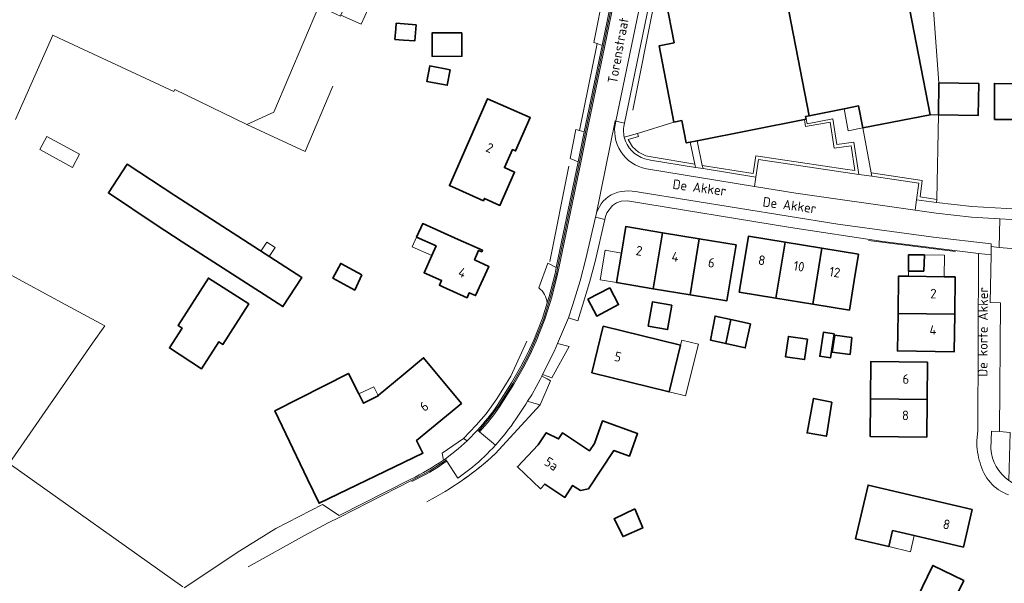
# Model space of a CAD drawing. Header units: metres. Extents: x 178952 to 185583, y 415201 to 419317.
# Tile 55 of 165: x 182024 to 182209, y 416760 to 416866. Entities that reach past the tile are written whole.
import ezdxf
from ezdxf.enums import TextEntityAlignment as Align

# ---------------------------------------------------------------- set-up
doc = ezdxf.new("R2010")
doc.units = ezdxf.units.M
for name, color, linetype, lineweight in [('B-XX-GR-BEPLANTING_CULTUUR_VASTE PLANTENVAK-GV', 253, 'Continuous', 18), ('B-XX-GR-HAAG-G', 253, 'GR-HAAG1', 13), ('B-XX-GR-HAAG-GV', 253, 'Continuous', 13), ('B-XX-IE-TERREINAFSCHEIDING_KUNSTMATIG_HEKWERK-G', 253, 'IE-TERREINAFSCHEIDING-KUNSTMATIG', 18), ('B-XX-IE-TERREINAFSCHEIDING_KUNSTMATIG_MUUR-G', 253, 'IE-TERREINAFSCHEIDING-KUNSTMATIG-DICHT', 18), ('B-XX-OG-BEBOUWING-GV', 252, 'Continuous', 35), ('B-XX-OG-BEBOUWING-T18', 252, 'Continuous', 18), ('B-XX-OG-BEBOUWING_OVERBOUWING-GV', 252, 'Continuous', 18), ('B-XX-OG-BEBOUWING_SCHUUR-GV', 252, 'Continuous', 35), ('B-XX-OG-TERREIN_CULTUURSCHEIDING-GV', 253, 'Continuous', 18), ('B-XX-OG-TERREIN_ERF-GV', 253, 'Continuous', 18), ('B-XX-OG-TERREIN_ONBEGROEID-GV', 253, 'Continuous', 18), ('B-XX-OG-TOPOGRAFIE-T18', 253, 'Continuous', 18), ('B-XX-VH-GOOT-G', 253, 'Continuous', 18), ('B-XX-VH-VERHARDING_ASFALT-GV', 251, 'Continuous', 18), ('B-XX-VH-VERHARDING_BEDRIJFSVLOERPLAAT-GV', 251, 'Continuous', 18), ('B-XX-VH-VERHARDING_BETONSTRAATSTEEN-GV', 251, 'Continuous', 18), ('B-XX-VH-VERHARDING_STRAATBAKSTEEN-GV', 251, 'Continuous', 18), ('B-XX-VH-VERHARDING_TEGEL-GV', 251, 'Continuous', 18)]:
    doc.layers.add(name, color=color, linetype=linetype, lineweight=lineweight)
doc.styles.add('NLCS-ISO-M-T18', font='NLCS-ISO.ttf', dxfattribs={"height": 1.8})
doc.linetypes.add('GR-HAAG1', pattern='A,6,[176,NLCS.SHX,S=0.125,R=0,X=0,Y=0],-2', length=8)
doc.linetypes.add('IE-TERREINAFSCHEIDING-KUNSTMATIG', pattern='A,4,[82,NLCS.SHX,S=0.75,R=90,X=0,Y=0],4,-2', length=10)
doc.linetypes.add('IE-TERREINAFSCHEIDING-KUNSTMATIG-DICHT', pattern='A,8,-1,[82,NLCS.SHX,S=0.75,R=90,X=0,Y=0],-1', length=10)

msp = doc.modelspace()

# ---------------------------------------------------------------- linework, layer by layer
at = {"layer": 'B-XX-GR-BEPLANTING_CULTUUR_VASTE PLANTENVAK-GV'}
msp.add_lwpolyline([(182210.65, 416822.861), (182208.399, 416823.09), (182206.9, 416823.242), (182206.872, 416821.667), (182206.71, 416812.722), (182208.66, 416812.661), (182208.47, 416788.572), (182210.47, 416788.323), (182210.199, 416779.365), (182210.92, 416778.908), (182210.913, 416780.091), (182211.261, 416817.408)], dxfattribs=at)
at = {"layer": 'B-XX-GR-HAAG-G', "ltscale": 0.2, "flags": 128}
for points in [[(182067.096, 416846.174), (182078.028, 416841.086), (182083.27, 416853.323)], [(182119.685, 416805.503), (182116.712, 416798.952), (182114.044, 416794.647), (182112.025, 416791.847), (182110.193, 416789.741), (182107.805, 416787.22)]]:
    msp.add_lwpolyline(points, dxfattribs=at)
at = {"layer": 'B-XX-GR-HAAG-GV'}
for points in [[(182162.716, 416840.26), (182162.18, 416836.949), (182152.648, 416838.465), (182152.777, 416837.867), (182162.677, 416836.263), (182163.214, 416839.58), (182182.04, 416836.786), (182181.099, 416842.827), (182177.921, 416842.373), (182177.178, 416847.202), (182172.308, 416846.294), (182172.138, 416847.123), (182171.816, 416847.06), (182172.019, 416845.798), (182176.664, 416846.601), (182177.418, 416841.695), (182180.598, 416842.149), (182181.322, 416837.499), (182179.487, 416837.771)], [(182184.346, 416837.05), (182184.458, 416836.427), (182193.283, 416835.117), (182192.878, 416832.038), (182196.623, 416831.502), (182196.708, 416832.096), (182193.55, 416832.548), (182193.955, 416835.624)]]:
    msp.add_lwpolyline(points, close=True, dxfattribs=at)
for points in [[(182143.052, 416840.05), (182142.063, 416840.285), (182140.654, 416840.934), (182139.534, 416841.958), (182138.742, 416843.335), (182140.631, 416843.88), (182140.464, 416844.456), (182137.996, 416843.744)], [(182141.866, 416839.715), (182142.933, 416839.461), (182151.368, 416838.095), (182151.24, 416838.696), (182143.052, 416840.05)]]:
    msp.add_lwpolyline(points, dxfattribs=at)
msp.add_lwpolyline([(182137.996, 416843.744, 0.2700343), (182141.866, 416839.715)], format="xyb", dxfattribs=at)
at = {"layer": 'B-XX-IE-TERREINAFSCHEIDING_KUNSTMATIG_HEKWERK-G', "ltscale": 0.1, "flags": 128}
for points in [[(182139.572, 416848.811), (182143.611, 416868.931), (182145.381, 416877.378), (182146.103, 416879.778), (182146.719, 416880.38), (182148.037, 416881.879), (182149.154, 416883.029), (182151.474, 416883.96), (182157.802, 416884.284), (182165.784, 416885.337)], [(182127.583, 416838.342), (182124.022, 416820.457)], [(182200.217, 416822.293), (182183.842, 416824.359)]]:
    msp.add_lwpolyline(points, dxfattribs=at)
at = {"layer": 'B-XX-IE-TERREINAFSCHEIDING_KUNSTMATIG_MUUR-G', "ltscale": 0.2, "flags": 128}
msp.add_lwpolyline([(182100.885, 416775.362, 0.0677494), (182113.753, 416784.37)], format="xyb", dxfattribs=at)
at = {"layer": 'B-XX-OG-BEBOUWING-GV'}
for points in [[(182189.45, 416878.921), (182177.05, 416876.56), (182177.291, 416875.293), (182168.236, 416873.535), (182168.121, 416874.024), (182167.662, 416873.931), (182172.718, 416847.781), (182179.257, 416849.084), (182182.003, 416849.631), (182182.821, 416845.535), (182195.433, 416847.979)], [(182167.662, 416873.931), (182145.765, 416869.507), (182147.343, 416861.482), (182144.513, 416860.894), (182147.328, 416846.602), (182148.789, 416846.896), (182149.637, 416842.705), (182150.356, 416842.846), (182151.657, 416843.102), (182171.816, 416847.06), (182172.138, 416847.123), (182172.045, 416847.647), (182172.718, 416847.781)], [(182107.465, 416863.347), (182101.883, 416863.319), (182101.905, 416858.931), (182107.487, 416858.959)], [(182204.556, 416853.864), (182197.061, 416853.946), (182196.996, 416847.95), (182204.483, 416847.865)], [(182223.339, 416844.365), (182223.524, 416851.367), (182223.552, 416851.366), (182223.589, 416853.617), (182217.321, 416853.749), (182207.517, 416853.847), (182207.523, 416847.103), (182211.696, 416847.059), (182211.743, 416851.557), (182217.273, 416851.499), (182219.555, 416851.451), (182219.407, 416844.442), (182216.988, 416844.489), (182216.93, 416841.511), (182216.83, 416836.511), (182223.218, 416836.386)], [(182117.001, 416841.467), (182117.592, 416841.206), (182120.341, 416847.435), (182115.766, 416849.453), (182112.329, 416850.969), (182105.142, 416834.675), (182106.957, 416833.874), (182111.532, 416831.855), (182111.713, 416832.267), (182114.641, 416830.975), (182117.394, 416837.214), (182115.494, 416838.052)], [(182058.512, 416829.612), (182053.583, 416832.816), (182044.61, 416838.676), (182041.11, 416833.315), (182050.044, 416827.323), (182054.964, 416824.154), (182073.88, 416811.97), (182077.411, 416817.452)], [(182109.831, 416820.739), (182110.632, 416822.534), (182111.23, 416822.267), (182111.355, 416822.548), (182106.789, 416824.585), (182100.126, 416827.566), (182098.983, 416825.01), (182102.635, 416823.378), (182101.821, 416821.556), (182100.383, 416818.339), (182103.67, 416816.87), (182103.27, 416815.975), (182103.911, 416815.688), (182108.477, 416813.651), (182108.884, 416814.562), (182110.079, 416814.03), (182112.533, 416819.533)], [(182145.183, 416825.839), (182138.28, 416826.982), (182137.455, 416822.005), (182136.54, 416816.482), (182143.443, 416815.338)], [(182152.086, 416824.695), (182145.183, 416825.839), (182143.443, 416815.338), (182150.346, 416814.194)], [(182158.99, 416823.552), (182152.086, 416824.695), (182150.346, 416814.194), (182157.24, 416813.052)], [(182168.19, 416824.064), (182161.29, 416825.19), (182160.49, 416820.261), (182159.579, 416814.702), (182166.478, 416813.572)], [(182175.089, 416822.938), (182168.19, 416824.064), (182166.478, 416813.572), (182173.377, 416812.442)], [(182181.99, 416821.812), (182175.089, 416822.938), (182173.377, 416812.442), (182180.279, 416811.311), (182181.19, 416816.87)], [(182067.468, 416812.473), (182059.895, 416817.327), (182054.199, 416808.441), (182054.956, 416807.956), (182052.561, 416804.22), (182058.614, 416800.328), (182061.85, 416805.377), (182062.608, 416804.891)], [(182200.15, 416817.561), (182198.077, 416817.59), (182191.355, 416817.686), (182189.5, 416817.712), (182189.4, 416810.681), (182200.05, 416810.53)], [(182200.05, 416810.53), (182189.4, 416810.681), (182189.3, 416803.652), (182199.95, 416803.501)], [(182148.57, 416804.731), (182148.563, 416804.733), (182134.05, 416808.301), (182131.9, 416799.561), (182146.41, 416795.981)], [(182107.39, 416793.772), (182100.31, 416802.38), (182096.45, 416799.202), (182091.741, 416795.325), (182091.791, 416795.227), (182089.028, 416793.843), (182088.143, 416795.579), (182086.166, 416799.455), (182072.331, 416792.4), (182078.49, 416779.592), (182080.66, 416775.09), (182100.18, 416784.482), (182098.97, 416786.841)], [(182194.96, 416801.582), (182184.31, 416801.702), (182184.23, 416794.657), (182194.88, 416794.536)], [(182194.88, 416794.536), (182184.23, 416794.657), (182184.15, 416787.612), (182194.8, 416787.49)], [(182136.056, 416784.967), (182138.949, 416783.918), (182140.484, 416788.142), (182133.898, 416790.539), (182132.373, 416786.292), (182131.452, 416784.917), (182126.385, 416788.282), (182125.641, 416787.144), (182123.333, 416788.316), (182121.835, 416786.067), (182117.915, 416781.913), (182122.225, 416777.801), (182123.047, 416778.689), (182126.802, 416776.172), (182128.28, 416778.432), (182129.748, 416777.461), (182131.263, 416777.768)], [(182203.32, 416773.931), (182183.78, 416778.472), (182181.435, 416768.383), (182187.67, 416766.934), (182188.372, 416769.955), (182192.463, 416769.004), (182201.69, 416766.86)], [(182201.781, 416760.577), (182195.96, 416763.404), (182191.071, 416753.339), (182196.892, 416750.512)]]:
    msp.add_lwpolyline(points, close=True, dxfattribs=at)
at = {"layer": 'B-XX-OG-BEBOUWING_OVERBOUWING-GV'}
for points in [[(182091.314, 416871.012), (182087.526, 416872.729), (182084.786, 416866.684), (182088.575, 416864.967)], [(182182.003, 416849.631), (182179.257, 416849.084), (182180.062, 416844.984), (182182.821, 416845.535)], [(182029.562, 416843.888), (182028.225, 416841.429), (182034.34, 416838.104), (182035.677, 416840.563)], [(182102.635, 416823.378), (182098.983, 416825.01), (182098.169, 416823.189), (182101.821, 416821.556)], [(182071.326, 416821.368), (182072.412, 416823.056), (182070.832, 416824.073), (182069.745, 416822.384)], [(182137.455, 416822.005), (182134.374, 416822.556), (182133.471, 416816.991), (182136.54, 416816.482)], [(182198.134, 416821.613), (182194.386, 416821.666), (182194.227, 416818.652), (182191.355, 416818.651), (182191.355, 416817.686), (182198.077, 416817.59)], [(182151.906, 416804.927), (182148.799, 416805.692), (182148.563, 416804.733), (182146.41, 416795.981), (182149.517, 416795.217)], [(182091.741, 416795.325), (182090.932, 416796.945), (182088.143, 416795.579), (182089.028, 416793.843), (182091.791, 416795.227)], [(182192.463, 416769.004), (182188.372, 416769.955), (182187.67, 416766.934), (182191.761, 416765.983)]]:
    msp.add_lwpolyline(points, close=True, dxfattribs=at)
at = {"layer": 'B-XX-OG-BEBOUWING_SCHUUR-GV'}
for points in [[(182098.885, 416864.861), (182095.16, 416865.155), (182095.078, 416864.12), (182094.92, 416862.119), (182096.532, 416861.992), (182098.645, 416861.825)], [(182105.302, 416856.421), (182101.442, 416857.156), (182100.886, 416854.235), (182104.746, 416853.5)], [(182194.386, 416821.666), (182191.354, 416821.665), (182191.355, 416818.651), (182194.227, 416818.652)], [(182088.721, 416817.932), (182084.741, 416820.096), (182083.229, 416817.316), (182087.356, 416815.071)], [(182135.255, 416815.51), (182131.164, 416813.354), (182132.819, 416810.212), (182136.911, 416812.368)], [(182146.932, 416812.236), (182143.316, 416812.876), (182142.508, 416808.308), (182146.123, 416807.668)], [(182158.031, 416809.534), (182155.035, 416810.186), (182154.189, 416805.651), (182157.049, 416805.029)], [(182161.677, 416808.741), (182158.031, 416809.534), (182157.049, 416805.029), (182160.695, 416804.236)], [(182172.423, 416805.852), (182168.814, 416806.391), (182168.243, 416802.565), (182171.852, 416802.027)], [(182177.391, 416806.897), (182175.414, 416807.2), (182174.715, 416802.649), (182176.692, 416802.346)], [(182180.756, 416806.188), (182177.531, 416806.649), (182177.044, 416803.423), (182180.398, 416803.014)], [(182176.997, 416794.068), (182173.534, 416794.759), (182172.316, 416788.288), (182175.948, 416787.656)], [(182140, 416774.019), (182136.063, 416772.143), (182137.759, 416768.814), (182141.454, 416770.448)]]:
    msp.add_lwpolyline(points, close=True, dxfattribs=at)
at = {"layer": 'B-XX-OG-TERREIN_CULTUURSCHEIDING-GV'}
for points in [[(182023.684, 416847.08), (182030.656, 416862.936), (182032.792, 416861.939), (182053.401, 416852.326), (182053.591, 416852.741), (182067.096, 416846.174), (182072.183, 416848.483), (182080.615, 416868.345), (182059.436, 416877.751), (182057.478, 416878.588), (182056.894, 416878.802), (182056.745, 416878.457), (182053.693, 416879.78), (182053.833, 416880.104), (182053.867, 416880.182), (182044.974, 416884.236), (182029.676, 416890.917), (181989.544, 416908.446)], [(182055.088, 416759.394), (182022.488, 416782.557), (182038.138, 416805.115), (182040.403, 416808.38), (182032.287, 416812.762), (182013.355, 416822.983)], [(182117.257, 416788.195), (182122.166, 416793.553), (182121.024, 416793.87), (182119.824, 416794.203), (182119.495, 416793.699), (182117.628, 416790.839)], [(182113.753, 416784.37), (182117.257, 416788.195)], [(182210.47, 416788.323), (182208.47, 416788.572), (182206.94, 416788.598), (182206.837, 416785.294)], [(182109.489, 416781.839), (182106.739, 416779.772)]]:
    msp.add_lwpolyline(points, dxfattribs=at)
for points in [[(182133.824, 416860.993), (182132.91, 416861.327), (182129.551, 416845.041), (182130.478, 416844.771)], [(182148.789, 416846.896), (182147.328, 416846.602), (182140.464, 416844.456), (182140.631, 416843.88), (182138.742, 416843.335), (182139.534, 416841.958), (182140.654, 416840.934), (182142.063, 416840.285), (182143.052, 416840.05), (182151.24, 416838.696), (182150.356, 416842.846), (182149.637, 416842.705)], [(182180.598, 416842.149), (182177.418, 416841.695), (182176.664, 416846.601), (182172.019, 416845.798), (182171.816, 416847.06), (182151.657, 416843.102), (182152.648, 416838.465), (182162.18, 416836.949), (182162.716, 416840.26), (182179.487, 416837.771), (182181.322, 416837.499)], [(182196.996, 416847.95), (182195.433, 416847.979), (182182.821, 416845.535), (182184.346, 416837.05), (182193.955, 416835.624), (182193.55, 416832.548), (182196.708, 416832.096)]]:
    msp.add_lwpolyline(points, close=True, dxfattribs=at)
for points in [[(182117.628, 416790.839, -0.0351464), (182113.789, 416785.972)], [(182113.789, 416785.972, -0.0337943), (182109.489, 416781.839)], [(182106.595, 416778.725, 0.0392836), (182113.753, 416784.37)], [(182206.837, 416785.294, 0.2220157), (182210.199, 416779.365)]]:
    msp.add_lwpolyline(points, format="xyb", dxfattribs=at)
at = {"layer": 'B-XX-OG-TERREIN_ERF-GV'}
for points in [[(182132.191, 416888.441), (182097.157, 416903.9), (182093.67, 416896.431), (182091.66, 416891.86), (182090.781, 416889.85), (182090.58, 416889.938), (182088.789, 416885.846), (182087.542, 416883.628), (182091.627, 416881.777), (182087.526, 416872.729), (182084.786, 416866.684), (182084.7, 416866.494), (182080.615, 416868.345), (182072.183, 416848.483), (182067.096, 416846.174), (182053.591, 416852.741), (182053.401, 416852.326), (182032.792, 416861.939), (182030.656, 416862.936), (182023.684, 416847.08)], [(182186.516, 416890.463), (182190.18, 416888.162), (182203.27, 416890.911), (182204.3, 416886.021), (182205.121, 416882.113), (182200.277, 416881.095), (182202.467, 416870.666), (182195.956, 416869.299), (182197.061, 416853.946), (182204.556, 416853.864), (182204.483, 416847.865), (182196.996, 416847.95), (182196.708, 416832.096), (182196.623, 416831.502), (182203.29, 416830.752), (182212.06, 416830.281), (182235.55, 416829.861), (182240.77, 416829.89), (182245.43, 416830.09), (182251.75, 416830.632), (182257.03, 416831.272), (182260.419, 416831.842)], [(182129.318, 416839.144), (182127.836, 416839.77), (182128.891, 416845.234), (182129.551, 416845.041), (182132.91, 416861.327), (182132.297, 416861.551), (182134.223, 416871.358), (182134.927, 416871.103), (182135.841, 416870.77), (182136.14, 416872.222), (182135.35, 416872.322), (182135.72, 416880.772), (182135.59, 416882.781), (182135.1, 416884.731)], [(182137.996, 416843.744), (182140.464, 416844.456), (182147.328, 416846.602), (182144.513, 416860.894), (182147.343, 416861.482), (182145.765, 416869.507), (182167.662, 416873.931), (182168.121, 416874.024), (182168.236, 416873.535), (182177.291, 416875.293), (182177.05, 416876.56), (182189.45, 416878.921), (182195.433, 416847.979), (182196.996, 416847.95), (182197.061, 416853.946), (182195.956, 416869.299), (182193.764, 416879.738), (182192.029, 416879.373), (182191.21, 416883.272)], [(182144.57, 416877.891), (182138.012, 416846.418)], [(182211.696, 416847.059), (182207.523, 416847.103), (182207.517, 416853.847), (182217.321, 416853.749)], [(182121.947, 416815.481), (182123.631, 416820.146), (182125.228, 416819.317), (182129.318, 416839.144)], [(182204.173, 416786.837), (182204.39, 416788.64), (182204.52, 416821.951), (182186.53, 416824.221), (182169.23, 416826.802), (182138.6, 416831.821), (182137.42, 416831.77), (182136.5, 416831.45), (182135.76, 416830.92), (182134.74, 416829.602), (182134.48, 416828.901), (182134.352, 416828.339), (182132.55, 416820.432), (182131.46, 416816.482), (182129.24, 416809.302), (182127.5, 416809.89), (182125.457, 416805.074), (182127.65, 416804.476), (182124.378, 416798.588), (182123.671, 416798.859), (182122.66, 416799.247), (182122.489, 416798.905), (182123.481, 416798.396), (182124.143, 416798.056), (182122.166, 416793.553), (182117.257, 416788.195), (182113.753, 416784.37)], [(182013.355, 416822.983), (182032.287, 416812.762), (182040.403, 416808.38), (182038.138, 416805.115), (182022.488, 416782.557), (182055.088, 416759.394)], [(182114.148, 416793.439), (182116.83, 416797.681), (182118.58, 416800.71), (182119.81, 416803.101), (182120.98, 416805.681), (182122.62, 416809.78), (182123.526, 416812.696)], [(182104.03, 416783.184), (182103.811, 416784.507), (182107.805, 416787.22), (182108.482, 416786.821), (182110.412, 416788.781)], [(182055.353, 416759.206), (182065.775, 416766.162), (182072.555, 416770.345), (182081.31, 416774.823), (182084.433, 416772.758), (182097.89, 416779.612)]]:
    msp.add_lwpolyline(points, dxfattribs=at)
for points in [[(182107.465, 416863.347), (182107.487, 416858.959), (182101.905, 416858.931), (182101.883, 416863.319)], [(182117.001, 416841.467), (182115.494, 416838.052), (182117.394, 416837.214), (182114.641, 416830.975), (182111.713, 416832.267), (182111.532, 416831.855), (182106.957, 416833.874), (182105.142, 416834.675), (182112.329, 416850.969), (182115.766, 416849.453), (182120.341, 416847.435), (182117.592, 416841.206)], [(182058.512, 416829.612), (182077.411, 416817.452), (182073.88, 416811.97), (182054.964, 416824.154), (182050.044, 416827.323), (182041.11, 416833.315), (182044.61, 416838.676), (182053.583, 416832.816)], [(182109.831, 416820.739), (182112.533, 416819.533), (182110.079, 416814.03), (182108.884, 416814.562), (182108.477, 416813.651), (182103.911, 416815.688), (182103.27, 416815.975), (182103.67, 416816.87), (182100.383, 416818.339), (182101.821, 416821.556), (182102.635, 416823.378), (182098.983, 416825.01), (182100.126, 416827.566), (182106.789, 416824.585), (182111.355, 416822.548), (182111.23, 416822.267), (182110.632, 416822.534)], [(182136.54, 416816.482), (182137.455, 416822.005), (182138.28, 416826.982), (182145.183, 416825.839), (182152.086, 416824.695), (182158.99, 416823.552), (182157.24, 416813.052), (182150.346, 416814.194), (182143.443, 416815.338)], [(182166.478, 416813.572), (182159.579, 416814.702), (182160.49, 416820.261), (182161.29, 416825.19), (182168.19, 416824.064), (182175.089, 416822.938), (182181.99, 416821.812), (182181.19, 416816.87), (182180.279, 416811.311), (182173.377, 416812.442)], [(182067.468, 416812.473), (182062.608, 416804.891), (182061.85, 416805.377), (182058.614, 416800.328), (182052.561, 416804.22), (182054.956, 416807.956), (182054.199, 416808.441), (182059.895, 416817.327)], [(182200.05, 416810.53), (182199.95, 416803.501), (182189.3, 416803.652), (182189.4, 416810.681), (182189.5, 416817.712), (182191.355, 416817.686), (182198.077, 416817.59), (182200.15, 416817.561)], [(182146.41, 416795.981), (182131.9, 416799.561), (182134.05, 416808.301), (182148.563, 416804.733), (182148.57, 416804.731)], [(182107.39, 416793.772), (182098.97, 416786.841), (182100.18, 416784.482), (182080.66, 416775.09), (182078.49, 416779.592), (182072.331, 416792.4), (182086.166, 416799.455), (182088.143, 416795.579), (182089.028, 416793.843), (182091.791, 416795.227), (182091.741, 416795.325), (182096.45, 416799.202), (182100.31, 416802.38)], [(182194.88, 416794.536), (182194.8, 416787.49), (182184.15, 416787.612), (182184.23, 416794.657), (182184.31, 416801.702), (182194.96, 416801.582)], [(182136.056, 416784.967), (182131.263, 416777.768), (182129.748, 416777.461), (182128.28, 416778.432), (182126.802, 416776.172), (182123.047, 416778.689), (182122.225, 416777.801), (182117.915, 416781.913), (182121.835, 416786.067), (182123.333, 416788.316), (182125.641, 416787.144), (182126.385, 416788.282), (182131.452, 416784.917), (182132.373, 416786.292), (182133.898, 416790.539), (182140.484, 416788.142), (182138.949, 416783.918)], [(182187.67, 416766.934), (182181.435, 416768.383), (182183.78, 416778.472), (182203.32, 416773.931), (182201.69, 416766.86), (182192.463, 416769.004), (182188.372, 416769.955)], [(182201.781, 416760.577), (182196.892, 416750.512), (182191.071, 416753.339), (182195.96, 416763.404)]]:
    msp.add_lwpolyline(points, close=True, dxfattribs=at)
for points in [[(182138.012, 416846.418, 0.1219148), (182137.996, 416843.744)], [(182123.526, 416812.696, 0.1951483), (182121.947, 416815.481)], [(182110.412, 416788.781, 0.0347858), (182114.148, 416793.439)], [(182204.822, 416782.642, -0.0779647), (182204.173, 416786.837)], [(182113.753, 416784.37, -0.0392836), (182106.595, 416778.725)], [(182097.89, 416779.612, 0.0423979), (182104.03, 416783.184)], [(182210.143, 416776.627, -0.2445323), (182204.822, 416782.642)]]:
    msp.add_lwpolyline(points, format="xyb", dxfattribs=at)
at = {"layer": 'B-XX-OG-TERREIN_ONBEGROEID-GV'}
for points in [[(182177.178, 416847.202), (182172.308, 416846.294), (182172.138, 416847.123), (182171.816, 416847.06), (182172.019, 416845.798), (182176.664, 416846.601), (182177.418, 416841.695), (182180.598, 416842.149), (182181.322, 416837.499), (182179.487, 416837.771), (182162.716, 416840.26), (182162.18, 416836.949), (182152.648, 416838.465), (182152.777, 416837.867), (182162.677, 416836.263), (182163.214, 416839.58), (182182.04, 416836.786), (182181.099, 416842.827), (182177.921, 416842.373)], [(182184.346, 416837.05), (182184.458, 416836.427), (182193.283, 416835.117), (182192.878, 416832.038), (182196.623, 416831.502), (182196.708, 416832.096), (182193.55, 416832.548), (182193.955, 416835.624)]]:
    msp.add_lwpolyline(points, close=True, dxfattribs=at)
for points in [[(182143.052, 416840.05), (182142.063, 416840.285), (182140.654, 416840.934), (182139.534, 416841.958), (182138.742, 416843.335), (182140.631, 416843.88), (182140.464, 416844.456), (182137.996, 416843.744)], [(182141.866, 416839.715), (182142.933, 416839.461), (182151.368, 416838.095), (182151.24, 416838.696), (182143.052, 416840.05)]]:
    msp.add_lwpolyline(points, dxfattribs=at)
msp.add_lwpolyline([(182137.996, 416843.744, 0.2700343), (182141.866, 416839.715)], format="xyb", dxfattribs=at)
at = {"layer": 'B-XX-VH-GOOT-G'}
for points in [[(182137.744, 416879.231), (182136.386, 416872.177), (182136.086, 416870.72), (182134.069, 416860.943), (182130.723, 416844.72), (182129.563, 416839.094), (182125.473, 416819.267), (182125.233, 416818.106), (182124.14, 416813.833), (182123.765, 416812.622), (182122.856, 416809.697), (182121.21, 416805.583), (182120.035, 416802.992), (182118.799, 416800.59), (182117.044, 416797.551), (182114.359, 416793.305), (182112.568, 416790.902), (182110.607, 416788.624)], [(182104.552, 416783.186), (182101.37, 416781.117), (182098.019, 416779.34), (182084.569, 416772.49), (182082.379, 416771.374), (182077.935, 416769.019), (182067.373, 416763.156)]]:
    msp.add_lwpolyline(points, dxfattribs=at)
at = {"layer": 'B-XX-VH-VERHARDING_ASFALT-GV'}
for points in [[(182136.259, 416846.825), (182136.391, 416846.799), (182142.652, 416876.898), (182137.727, 416877.823), (182136.631, 416872.128), (182136.331, 416870.669), (182134.314, 416860.892), (182130.968, 416844.67), (182129.808, 416839.043), (182125.718, 416819.216), (182125.477, 416818.05), (182124.381, 416813.765), (182124.004, 416812.548), (182123.092, 416809.613), (182121.44, 416805.485), (182120.26, 416802.883), (182119.019, 416800.47), (182117.258, 416797.422), (182114.565, 416793.163)], [(182117.628, 416790.839), (182119.495, 416793.699), (182119.824, 416794.203), (182120.6, 416795.391), (182121.435, 416796.922), (182122.183, 416798.293), (182122.489, 416798.905), (182122.66, 416799.247), (182124.82, 416803.572), (182125.457, 416805.074), (182127.5, 416809.89), (182128.341, 416812.351), (182129.68, 416816.812), (182130.8, 416820.93), (182132.59, 416828.74), (182132.63, 416828.938), (182136.259, 416846.825)], [(182136.391, 416846.799), (182136.259, 416846.825), (182132.63, 416828.938)], [(182170.23, 416833.242), (182162.426, 416834.523), (182142.14, 416837.852)], [(182140.798, 416833.443), (182178.12, 416827.471), (182196.09, 416825.002), (182206.9, 416823.782), (182206.9, 416823.242), (182208.399, 416823.09), (182208.506, 416828.454), (182203.21, 416828.731), (182196.54, 416829.482), (182192.615, 416830.043), (182170.23, 416833.242)], [(182110.797, 416788.461), (182113.789, 416785.972)], [(182106.739, 416779.772), (182104.644, 416783.006)]]:
    msp.add_lwpolyline(points, dxfattribs=at)
for points in [[(182142.14, 416837.852, -0.4311267), (182136.391, 416846.799)], [(182132.63, 416828.938, -0.2060272), (182135.519, 416832.961)], [(182135.519, 416832.961, -0.1742583), (182140.798, 416833.443)], [(182114.565, 416793.163, -0.0349386), (182110.797, 416788.461)], [(182113.789, 416785.972, 0.0351464), (182117.628, 416790.839)], [(182104.644, 416783.006, -0.0445311), (182098.111, 416779.163)]]:
    msp.add_lwpolyline(points, format="xyb", dxfattribs=at)
at = {"layer": 'B-XX-VH-VERHARDING_BEDRIJFSVLOERPLAAT-GV'}
for points in [[(182135.841, 416870.77), (182134.927, 416871.103), (182134.223, 416871.358), (182132.297, 416861.551), (182132.91, 416861.327), (182133.824, 416860.993)], [(182130.478, 416844.771), (182129.551, 416845.041), (182128.891, 416845.234), (182127.836, 416839.77), (182129.318, 416839.144)], [(182124.143, 416798.056), (182123.481, 416798.396), (182122.489, 416798.905), (182122.183, 416798.293), (182121.435, 416796.922), (182120.6, 416795.391), (182119.824, 416794.203), (182121.024, 416793.87), (182122.166, 416793.553)]]:
    msp.add_lwpolyline(points, close=True, dxfattribs=at)
for points in [[(182124.99, 416818.162), (182125.228, 416819.317), (182123.631, 416820.146), (182121.947, 416815.481)], [(182123.526, 416812.696), (182123.9, 416813.901), (182124.99, 416818.162)]]:
    msp.add_lwpolyline(points, dxfattribs=at)
msp.add_lwpolyline([(182121.947, 416815.481, -0.1951483), (182123.526, 416812.696)], format="xyb", dxfattribs=at)
at = {"layer": 'B-XX-VH-VERHARDING_BETONSTRAATSTEEN-GV'}
for points in [[(182193.283, 416835.117), (182184.458, 416836.427), (182182.04, 416836.786), (182163.214, 416839.58), (182162.677, 416836.263), (182162.426, 416834.523), (182170.23, 416833.242), (182192.615, 416830.043), (182192.878, 416832.038)], [(182106.809, 416785.309), (182108.482, 416786.821), (182107.805, 416787.22), (182103.811, 416784.507), (182104.03, 416783.184), (182104.391, 416783.44)]]:
    msp.add_lwpolyline(points, close=True, dxfattribs=at)
for points in [[(182135.519, 416832.961, 0.2060272), (182132.63, 416828.938)], [(182140.798, 416833.443, 0.1742583), (182135.519, 416832.961)], [(182109.489, 416781.839, 0.0337943), (182113.789, 416785.972)], [(182204.173, 416786.837, 0.0779647), (182204.822, 416782.642)], [(182210.199, 416779.365, -0.2220157), (182206.837, 416785.294)], [(182204.822, 416782.642, 0.2445323), (182210.143, 416776.627)]]:
    msp.add_lwpolyline(points, format="xyb", dxfattribs=at)
for points in [[(182178.12, 416827.471), (182140.798, 416833.443)], [(182260.419, 416831.842), (182257.03, 416831.272), (182251.75, 416830.632), (182245.43, 416830.09), (182240.77, 416829.89), (182235.55, 416829.861), (182212.06, 416830.281), (182203.29, 416830.752), (182196.623, 416831.502), (182192.878, 416832.038), (182192.615, 416830.043), (182196.54, 416829.482), (182203.21, 416828.731), (182208.506, 416828.454), (182210.703, 416828.34), (182212, 416828.272), (182229.313, 416827.964), (182235.6, 416827.852), (182240.95, 416827.881), (182245.56, 416828.091), (182251.78, 416828.572), (182257.27, 416829.27), (182260.676, 416829.823)], [(182132.63, 416828.938), (182132.59, 416828.74), (182134.352, 416828.339), (182134.48, 416828.901), (182134.74, 416829.602), (182135.76, 416830.92), (182136.5, 416831.45), (182137.42, 416831.77), (182138.6, 416831.821), (182169.23, 416826.802), (182186.53, 416824.221), (182204.52, 416821.951), (182206.872, 416821.667), (182206.9, 416823.242), (182206.9, 416823.782), (182196.09, 416825.002), (182178.12, 416827.471)], [(182229.313, 416827.964), (182212, 416828.272), (182210.703, 416828.34), (182208.506, 416828.454), (182208.399, 416823.09), (182210.65, 416822.861), (182226.341, 416822.671)], [(182208.66, 416812.661), (182206.71, 416812.722), (182206.872, 416821.667), (182204.52, 416821.951), (182204.39, 416788.64), (182204.173, 416786.837)], [(182206.837, 416785.294), (182206.94, 416788.598), (182208.47, 416788.572), (182208.66, 416812.661)], [(182113.789, 416785.972), (182110.797, 416788.461), (182110.412, 416788.781), (182108.482, 416786.821), (182106.809, 416785.309), (182104.391, 416783.44), (182104.644, 416783.006), (182106.739, 416779.772), (182109.489, 416781.839)]]:
    msp.add_lwpolyline(points, dxfattribs=at)
at = {"layer": 'B-XX-VH-VERHARDING_STRAATBAKSTEEN-GV'}
for points in [[(182134.314, 416860.892), (182136.331, 416870.669), (182136.631, 416872.128), (182137.727, 416877.823), (182137.237, 416877.923), (182136.14, 416872.222), (182135.841, 416870.77), (182133.824, 416860.993), (182130.478, 416844.771), (182129.318, 416839.144), (182125.228, 416819.317), (182124.99, 416818.162), (182123.9, 416813.901), (182123.526, 416812.696), (182122.62, 416809.78), (182120.98, 416805.681), (182119.81, 416803.101), (182118.58, 416800.71), (182116.83, 416797.681), (182114.148, 416793.439)], [(182114.565, 416793.163), (182117.258, 416797.422), (182119.019, 416800.47), (182120.26, 416802.883), (182121.44, 416805.485), (182123.092, 416809.613), (182124.004, 416812.548), (182124.381, 416813.765), (182125.477, 416818.05), (182125.718, 416819.216), (182129.808, 416839.043), (182130.968, 416844.67), (182134.314, 416860.892)], [(182110.412, 416788.781), (182110.797, 416788.461)], [(182104.644, 416783.006), (182104.391, 416783.44), (182104.03, 416783.184)]]:
    msp.add_lwpolyline(points, dxfattribs=at)
for points in [[(182114.148, 416793.439, -0.0347858), (182110.412, 416788.781)], [(182110.797, 416788.461, 0.0349386), (182114.565, 416793.163)], [(182104.03, 416783.184, -0.0423979), (182097.89, 416779.612)], [(182098.111, 416779.163, 0.0445311), (182104.644, 416783.006)]]:
    msp.add_lwpolyline(points, format="xyb", dxfattribs=at)
at = {"layer": 'B-XX-VH-VERHARDING_TEGEL-GV'}
for points in [[(182142.93, 416878.232), (182142.652, 416876.898), (182136.391, 416846.799), (182138.012, 416846.418), (182144.57, 416877.891)], [(182138.012, 416846.418), (182136.391, 416846.799)], [(182152.777, 416837.867), (182151.368, 416838.095), (182142.933, 416839.461), (182141.866, 416839.715)], [(182142.14, 416837.852), (182162.426, 416834.523), (182162.677, 416836.263), (182152.777, 416837.867)]]:
    msp.add_lwpolyline(points, dxfattribs=at)
for points in [[(182182.821, 416845.535), (182182.003, 416849.631), (182179.257, 416849.084), (182172.718, 416847.781), (182172.045, 416847.647), (182172.138, 416847.123), (182172.308, 416846.294), (182177.178, 416847.202), (182177.921, 416842.373), (182181.099, 416842.827), (182182.04, 416836.786), (182184.458, 416836.427), (182184.346, 416837.05)], [(182151.657, 416843.102), (182150.356, 416842.846), (182151.24, 416838.696), (182151.368, 416838.095), (182152.777, 416837.867), (182152.648, 416838.465)], [(182132.55, 416820.432), (182134.352, 416828.339), (182132.59, 416828.74), (182130.8, 416820.93), (182129.68, 416816.812), (182128.341, 416812.351), (182127.5, 416809.89), (182129.24, 416809.302), (182131.46, 416816.482)], [(182127.65, 416804.476), (182125.457, 416805.074), (182124.82, 416803.572), (182122.66, 416799.247), (182123.671, 416798.859), (182124.378, 416798.588)]]:
    msp.add_lwpolyline(points, close=True, dxfattribs=at)
for points in [[(182136.391, 416846.799, 0.4311267), (182142.14, 416837.852)], [(182137.996, 416843.744, -0.1219148), (182138.012, 416846.418)], [(182141.866, 416839.715, -0.2700343), (182137.996, 416843.744)]]:
    msp.add_lwpolyline(points, format="xyb", dxfattribs=at)

# ---------------------------------------------------------------- texts
at = {"layer": 'B-XX-OG-BEBOUWING-T18', "style": 'NLCS-ISO-M-T18'}
for s, rotation, p in [('2', 336.2, (182112.706, 416841.767)), ('2', 350.6, (182140.795, 416822.46)), ('4', 350.6, (182147.565, 416821.338)), ('6', 350.6, (182154.37, 416820.211)), ('8', 350.7, (182163.817, 416820.674)), ('4', 336, (182107.571, 416818.351)), ('10', 350.7, (182170.813, 416819.532)), ('12', 350.7, (182177.524, 416818.437)), ('2', 359.2, (182196.055, 416814.416)), ('4', 359.2, (182195.957, 416807.585)), ('5', 346.2, (182136.809, 416802.563)), ('6', 359.4, (182190.873, 416798.382)), ('6', 39.5, (182100.394, 416793.26)), ('8', 359.4, (182190.795, 416791.57)), ('5a', 326.4, (182124.311, 416782.476)), ('8', 347, (182198.513, 416771.108))]:
    msp.add_text(s, height=1.8, rotation=rotation, dxfattribs=at).set_placement(p, align=Align.MIDDLE_CENTER)
at = {"layer": 'B-XX-OG-TOPOGRAFIE-T18', "style": 'NLCS-ISO-M-T18'}
for s, rotation, p in [('Torenstraat', 79.7, (182136.836, 416860.031)), ('De Akker', 352.4, (182152.117, 416834.315)), ('De Akker', 352.4, (182169.037, 416831.015)), ('De korte Akker', 89.6, (182205.348, 416807.227))]:
    msp.add_text(s, height=1.8, rotation=rotation, dxfattribs=at).set_placement(p, align=Align.MIDDLE_CENTER)

doc.saveas('drawing.dxf')
